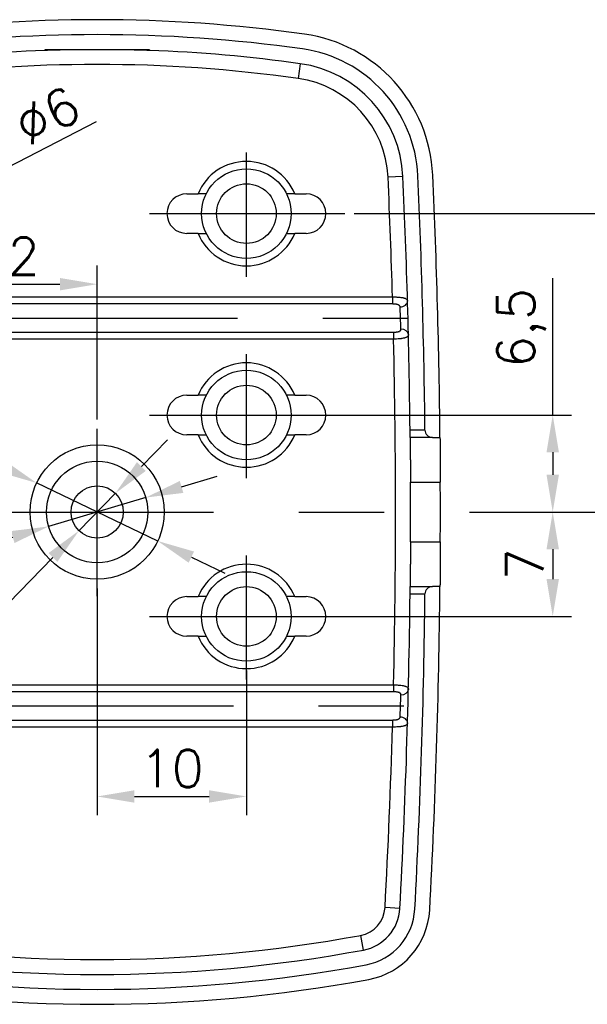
# Model space of a CAD drawing. Header units: millimetres. Extents: x 2231 to 2679, y -254 to 427.
# Tile 8 of 19: x 2604 to 2642, y -124 to -58. Entities that reach past the tile are written whole.
import ezdxf

# ---------------------------------------------------------------- set-up
doc = ezdxf.new("R2010")
doc.units = ezdxf.units.MM
doc.header["$LTSCALE"] = 1.8
doc.header["$MEASUREMENT"] = 0
doc.linetypes.add('CENTER2', pattern=[28.575, 19.05, -3.175, 3.175, -3.175])
for name, color, linetype in [('1轮廓实线层', 7, 'Continuous'), ('3中心线层', 1, 'CENTER2'), ('7标注层', 4, 'Continuous')]:
    doc.layers.add(name, color=color, linetype=linetype)
doc.styles.get("Standard").update_dxf_attribs({"font": 'txt.shx'})
doc.dimstyles.new('ISO-25', dxfattribs={"dimtxt": 2.5, "dimasz": 2.5, "dimexe": 1.25, "dimexo": 0.625, "dimtad": 1, "dimtxsty": 'Standard', "dimcen": 2.5, "dimadec": 0, "dimazin": 0, "dimtfac": 1, "dimtmove": 0, "dimatfit": 3, "dimfxl": 1, "dimarcsym": 0})

# ---------------------------------------------------------------- blocks, each defined once
blk = doc.blocks.new('*D62')
at = {"layer": '7标注层', "color": 0, "lineweight": -2}
for p, q in [((2608.624, -64.69), (2601.586, -68.315)), ((2594.03, -72.208), (2599.364, -69.46)), ((2591.807, -73.353), (2589.585, -74.497))]:
    blk.add_line(p, q, dxfattribs=at)
at = {"layer": '7标注层', "color": 0}
for points in [[(2601.395, -67.945), (2601.777, -68.686), (2599.364, -69.46)], [(2591.998, -73.723), (2591.616, -72.982), (2594.03, -72.208)]]:
    blk.add_solid(points, dxfattribs=at)
at = {"layer": 'Defpoints', "color": 0}
for p in [(2599.364, -69.46), (2594.03, -72.208)]:
    blk.add_point(p, dxfattribs=at)
at = {"layer": '7标注层', "color": 0, "insert": (2605.358, -64.263), "char_height": 2.5, "attachment_point": 5, "rotation": 27.25337}
blk.add_mtext('%%c6', dxfattribs=at)
blk = doc.blocks.new('*D63')
at = {"layer": '7标注层', "color": 0, "lineweight": -2}
for p, q in [((2611.66, -87.788), (2613.403, -85.996)), ((2609.917, -89.58), (2607.476, -92.088)), ((2597.598, -102.243), (2605.733, -93.88))]:
    blk.add_line(p, q, dxfattribs=at)
at = {"layer": '7标注层', "color": 0}
for points in [[(2611.361, -87.497), (2611.959, -88.078), (2609.917, -89.58)], [(2606.032, -94.171), (2605.434, -93.59), (2607.476, -92.088)]]:
    blk.add_solid(points, dxfattribs=at)
at = {"layer": 'Defpoints', "color": 0}
for p in [(2609.917, -89.58), (2607.476, -92.088)]:
    blk.add_point(p, dxfattribs=at)
at = {"layer": '7标注层', "color": 0, "insert": (2599.301, -97.505), "char_height": 2.5, "attachment_point": 5, "rotation": 45.78983}
blk.add_mtext('%%c3,5', dxfattribs=at)
blk = doc.blocks.new('*D64')
at = {"layer": '7标注层', "color": 0, "lineweight": -2}
for p, q in [((2614.353, -89.155), (2616.749, -88.443)), ((2611.956, -89.866), (2605.437, -91.802)), ((2591.857, -95.834), (2603.041, -92.513))]:
    blk.add_line(p, q, dxfattribs=at)
at = {"layer": '7标注层', "color": 0}
for points in [[(2614.234, -88.755), (2614.471, -89.554), (2611.956, -89.866)], [(2603.159, -92.913), (2602.922, -92.114), (2605.437, -91.802)]]:
    blk.add_solid(points, dxfattribs=at)
at = {"layer": 'Defpoints', "color": 0}
for p in [(2611.956, -89.866), (2605.437, -91.802)]:
    blk.add_point(p, dxfattribs=at)
at = {"layer": '7标注层', "color": 0, "insert": (2595.657, -92.532), "char_height": 2.5, "attachment_point": 5, "rotation": 16.53742}
blk.add_mtext('%%c6,8', dxfattribs=at)
blk = doc.blocks.new('*D65')
at = {"layer": '7标注层', "color": 0, "lineweight": -2}
for p, q in [((2595.245, -84.386), (2602.384, -87.808)), ((2612.755, -92.779), (2604.639, -88.889)), ((2615.009, -93.86), (2617.263, -94.94))]:
    blk.add_line(p, q, dxfattribs=at)
at = {"layer": '7标注层', "color": 0}
for points in [[(2602.204, -88.184), (2602.564, -87.433), (2604.639, -88.889)], [(2615.189, -93.484), (2614.829, -94.235), (2612.755, -92.779)]]:
    blk.add_solid(points, dxfattribs=at)
at = {"layer": 'Defpoints', "color": 0}
for p in [(2604.639, -88.889), (2612.755, -92.779)]:
    blk.add_point(p, dxfattribs=at)
at = {"layer": '7标注层', "color": 0, "insert": (2598.498, -83.866), "char_height": 2.5, "attachment_point": 5, "rotation": 334.39001}
blk.add_mtext('%%c9', dxfattribs=at)
blk = doc.blocks.new('*D68')
at = {"layer": '7标注层', "color": 0, "lineweight": -2}
for p, q in [((2639.227, -84.334), (2639.227, -75.167)), ((2625.17, -84.334), (2640.477, -84.334)), ((2639.227, -86.834), (2639.227, -88.334)), ((2635.063, -90.834), (2640.477, -90.834))]:
    blk.add_line(p, q, dxfattribs=at)
at = {"layer": '7标注层', "color": 0}
for points in [[(2639.644, -86.834), (2638.81, -86.834), (2639.227, -84.334)], [(2638.81, -88.334), (2639.644, -88.334), (2639.227, -90.834)]]:
    blk.add_solid(points, dxfattribs=at)
at = {"layer": 'Defpoints', "color": 0}
for p in [(2624.545, -84.334), (2634.438, -90.834), (2639.227, -90.834)]:
    blk.add_point(p, dxfattribs=at)
at = {"layer": '7标注层', "color": 0, "insert": (2637.144, -78.501), "char_height": 2.5, "attachment_point": 5, "rotation": 90}
blk.add_mtext('6,5', dxfattribs=at)
blk = doc.blocks.new('*D69')
at = {"layer": '7标注层', "color": 0, "lineweight": -2}
for p, q in [((2635.063, -90.834), (2640.477, -90.834)), ((2639.227, -93.334), (2639.227, -95.334)), ((2624.932, -97.834), (2640.477, -97.834))]:
    blk.add_line(p, q, dxfattribs=at)
at = {"layer": '7标注层', "color": 0}
for points in [[(2639.644, -93.334), (2638.81, -93.334), (2639.227, -90.834)], [(2638.81, -95.334), (2639.644, -95.334), (2639.227, -97.834)]]:
    blk.add_solid(points, dxfattribs=at)
at = {"layer": 'Defpoints', "color": 0}
for p in [(2634.438, -90.834), (2624.307, -97.834), (2639.227, -97.834)]:
    blk.add_point(p, dxfattribs=at)
at = {"layer": '7标注层', "color": 0, "insert": (2637.352, -94.334), "char_height": 2.5, "attachment_point": 5, "rotation": 90}
blk.add_mtext('7', dxfattribs=at)
blk = doc.blocks.new('*D70')
at = {"layer": '7标注层', "color": 0, "lineweight": -2}
for p, q in [((2625.917, -70.834), (2648.142, -70.834)), ((2646.892, -73.334), (2646.892, -88.334)), ((2633.729, -90.834), (2648.142, -90.834))]:
    blk.add_line(p, q, dxfattribs=at)
at = {"layer": '7标注层', "color": 0}
for points in [[(2647.309, -73.334), (2646.476, -73.334), (2646.892, -70.834)], [(2646.476, -88.334), (2647.309, -88.334), (2646.892, -90.834)]]:
    blk.add_solid(points, dxfattribs=at)
at = {"layer": 'Defpoints', "color": 0}
for p in [(2625.292, -70.834), (2633.104, -90.834), (2646.892, -90.834)]:
    blk.add_point(p, dxfattribs=at)
at = {"layer": '7标注层', "color": 0, "insert": (2645.017, -80.834), "char_height": 2.5, "attachment_point": 5, "rotation": 90}
blk.add_mtext('20', dxfattribs=at)
blk = doc.blocks.new('*D72')
at = {"layer": '7标注层', "color": 0, "lineweight": -2}
for p, q in [((2596.697, -75.446), (2596.697, -74.313)), ((2608.697, -84.638), (2608.697, -74.313)), ((2599.197, -75.563), (2606.197, -75.563))]:
    blk.add_line(p, q, dxfattribs=at)
at = {"layer": '7标注层', "color": 0}
for points in [[(2599.197, -75.146), (2599.197, -75.98), (2596.697, -75.563)], [(2606.197, -75.98), (2606.197, -75.146), (2608.697, -75.563)]]:
    blk.add_solid(points, dxfattribs=at)
at = {"layer": 'Defpoints', "color": 0}
for p in [(2608.697, -75.563), (2596.697, -76.071), (2608.697, -85.263)]:
    blk.add_point(p, dxfattribs=at)
at = {"layer": '7标注层', "color": 0, "insert": (2602.697, -73.688), "char_height": 2.5, "attachment_point": 5}
blk.add_mtext('12', dxfattribs=at)
blk = doc.blocks.new('*D73')
at = {"layer": '7标注层', "color": 0, "lineweight": -2}
for p, q in [((2608.697, -95.959), (2608.697, -111.151)), ((2618.697, -101.459), (2618.697, -111.151)), ((2611.197, -109.901), (2616.197, -109.901))]:
    blk.add_line(p, q, dxfattribs=at)
at = {"layer": '7标注层', "color": 0}
for points in [[(2611.197, -109.485), (2611.197, -110.318), (2608.697, -109.901)], [(2616.197, -110.318), (2616.197, -109.485), (2618.697, -109.901)]]:
    blk.add_solid(points, dxfattribs=at)
at = {"layer": 'Defpoints', "color": 0}
for p in [(2608.697, -95.334), (2618.697, -100.834), (2618.697, -109.901)]:
    blk.add_point(p, dxfattribs=at)
at = {"layer": '7标注层', "color": 0, "insert": (2613.697, -108.026), "char_height": 2.5, "attachment_point": 5}
blk.add_mtext('10', dxfattribs=at)

msp = doc.modelspace()

# ---------------------------------------------------------------- linework, layer by layer
at = {"layer": '1轮廓实线层'}
for p, q in [((2605.197, -59.845), (2605.197, -59.896)), ((2612.197, -59.845), (2605.197, -59.845)), ((2612.197, -59.858), (2605.197, -59.858)), ((2612.197, -59.845), (2612.197, -59.896)), ((2622.308, -60.784), (2622.169, -61.774)), ((2629.189, -68.345), (2628.19, -68.39)), ((2614.698, -69.509), (2615.457, -69.509)), ((2621.936, -69.509), (2622.695, -69.509)), ((2615.457, -72.159), (2614.698, -72.159)), ((2622.695, -72.159), (2621.936, -72.159)), ((2588.906, -76.42), (2628.488, -76.42)), ((2628.488, -76.42), (2628.488, -76.891)), ((2628.488, -76.891), (2588.906, -76.891)), ((2588.832, -78.777), (2628.562, -78.777)), ((2628.562, -78.777), (2628.562, -79.248)), ((2628.562, -79.248), (2588.832, -79.248)), ((2614.698, -83.009), (2615.457, -83.009)), ((2621.936, -83.009), (2622.695, -83.009)), ((2615.457, -85.659), (2614.698, -85.659)), ((2622.695, -85.659), (2621.936, -85.659)), ((2629.666, -85.334), (2630.666, -85.334)), ((2631.166, -85.834), (2629.671, -85.834)), ((2631.166, -85.834), (2631.672, -85.834)), ((2629.693, -88.834), (2631.693, -88.834)), ((2629.693, -92.834), (2631.693, -92.834)), ((2630.666, -96.334), (2629.666, -96.334)), ((2629.671, -95.834), (2631.166, -95.834)), ((2631.672, -95.834), (2631.166, -95.834)), ((2614.698, -96.509), (2615.457, -96.509)), ((2621.936, -96.509), (2622.695, -96.509)), ((2615.457, -99.159), (2614.698, -99.159)), ((2622.695, -99.159), (2621.936, -99.159)), ((2588.832, -102.42), (2628.562, -102.42)), ((2628.562, -102.891), (2588.832, -102.891)), ((2628.562, -102.42), (2628.562, -102.891)), ((2588.906, -104.777), (2628.488, -104.777)), ((2628.488, -104.777), (2628.488, -105.248)), ((2628.488, -105.248), (2588.906, -105.248)), ((2628.987, -117.407), (2627.989, -117.353)), ((2626.538, -120.196), (2626.356, -119.213))]:
    msp.add_line(p, q, dxfattribs=at)
for centre, radius in [((2618.697, -70.834), 3), ((2618.697, -70.834), 2), ((2618.697, -84.334), 3), ((2618.697, -84.334), 2), ((2608.697, -90.834), 4.5), ((2608.697, -90.834), 3.4), ((2608.697, -90.834), 1.75), ((2618.697, -97.834), 3), ((2618.697, -97.834), 2)]:
    msp.add_circle(centre, radius, dxfattribs=at)
for centre, radius, start, end in [((2608.697, -157.834), 100, 82.01637, 97.98363), ((2608.697, -157.834), 99, 82.01637, 97.98363), ((2621.197, -68.706), 10, 2.58828, 82.01637), ((2608.697, -157.834), 98, 92.04671, 97.98363), ((2608.697, -157.834), 98, 91.25898, 92.04671), ((2608.697, -157.834), 98, 87.95329, 88.74102), ((2608.697, -157.834), 98, 82.01637, 87.95329), ((2621.197, -68.706), 9, 2.58828, 82.01637), ((2608.697, -157.834), 97, 82.01637, 97.98363), ((2621.197, -68.706), 8, 2.58828, 82.01637), ((2621.197, -68.706), 7, 2.58828, 82.01637), ((2618.697, -70.834), 3.5, 22.2523, 157.7477), ((2131.697, -90.834), 497, 1.66195, 2.58828), ((2131.697, -90.834), 498, 0.6328, 2.58828), ((2131.697, -90.834), 499, 0.6309, 2.58828), ((2131.697, -90.834), 500, 0.57297, 2.58828), ((2614.698, -70.834), 1.325, 90, 270), ((2622.695, -70.834), 1.325, 270, 90), ((2618.697, -70.834), 3.5, 202.2523, 337.7477), ((2131.697, -90.834), 497, 358.66423, 1.33577), ((2618.697, -84.334), 3.5, 22.2523, 157.7477), ((2614.698, -84.334), 1.325, 90, 270), ((2622.695, -84.334), 1.325, 270, 90), ((2618.697, -84.334), 3.5, 202.2523, 337.7477), ((2631.166, -85.334), 0.5, 180.6309, 270), ((2131.697, -90.834), 498, 359.7699, 0.2301), ((2131.697, -90.834), 500, 359.77082, 0.22918), ((2618.697, -97.834), 3.5, 22.2523, 157.7477), ((2131.697, -90.834), 498, 356.94133, 359.3672), ((2131.697, -90.834), 499, 356.94133, 359.3691), ((2631.166, -96.334), 0.5, 90, 179.3691), ((2131.697, -90.834), 500, 356.94133, 359.42703), ((2614.698, -97.834), 1.325, 90, 270), ((2622.695, -97.834), 1.325, 270, 90), ((2618.697, -97.834), 3.5, 202.2523, 337.7477), ((2131.697, -90.834), 497, 356.94133, 358.33805), ((2625.991, -117.246), 2, 280.48924, 356.94133), ((2625.991, -117.246), 3, 280.48924, 356.94133), ((2625.991, -117.246), 4, 280.48924, 356.94133), ((2625.991, -117.246), 5, 280.48924, 356.94133), ((2608.697, -23.834), 97, 259.51076, 280.48924), ((2608.697, -23.834), 98, 259.51076, 280.48924), ((2608.697, -23.834), 99, 259.51076, 280.48924), ((2608.697, -23.834), 100, 259.51076, 280.48924)]:
    msp.add_arc(centre, radius, start, end, dxfattribs=at)
for centre, major_axis, ratio, start_param, end_param in [((2628.996, -76.716), (-0.5, -0.014), 0.745223, 1.549643, 3.141593), ((2629.055, -78.952), (-0.5, -0.012), 0.745261, 3.141593, 4.694586), ((2629.055, -102.716), (-0.5, 0.012), 0.745261, 1.588599, 3.141593), ((2628.996, -104.952), (-0.5, 0.014), 0.745223, 3.141593, 4.733542)]:
    msp.add_ellipse(centre, major_axis=major_axis, ratio=ratio, start_param=start_param, end_param=end_param, dxfattribs=at)
for points, knots in [([(2616.005, -69.509), (2616.005, -69.509), (2616.001, -69.509), (2615.99, -69.509), (2615.985, -69.509), (2615.973, -69.509), (2615.967, -69.509), (2615.945, -69.509), (2615.927, -69.509), (2615.895, -69.509), (2615.884, -69.509), (2615.86, -69.509), (2615.836, -69.509), (2615.809, -69.509), (2615.781, -69.509), (2615.766, -69.509), (2615.722, -69.509), (2615.691, -69.509), (2615.643, -69.509), (2615.626, -69.509), (2615.593, -69.509), (2615.576, -69.509), (2615.526, -69.509), (2615.492, -69.509), (2615.457, -69.509)], [0, 0, 0, 0, 0.125, 0.125, 0.1875, 0.1875, 0.25, 0.25, 0.375, 0.375, 0.4375, 0.4375, 0.5, 0.5625, 0.5625, 0.625, 0.625, 0.75, 0.75, 0.8125, 0.8125, 0.875, 0.875, 1, 1, 1, 1]), ([(2621.936, -69.509), (2621.901, -69.509), (2621.867, -69.509), (2621.817, -69.509), (2621.8, -69.509), (2621.767, -69.509), (2621.751, -69.509), (2621.702, -69.509), (2621.671, -69.509), (2621.627, -69.509), (2621.613, -69.509), (2621.592, -69.509), (2621.585, -69.509), (2621.572, -69.509), (2621.565, -69.509), (2621.532, -69.509), (2621.509, -69.509), (2621.478, -69.509), (2621.468, -69.509), (2621.45, -69.509), (2621.441, -69.509), (2621.419, -69.509), (2621.408, -69.509), (2621.396, -69.509), (2621.393, -69.509), (2621.389, -69.509), (2621.388, -69.509), (2621.388, -69.509)], [0, 0, 0, 0, 0.125144, 0.125144, 0.187716, 0.187716, 0.250288, 0.250288, 0.375432, 0.375432, 0.438004, 0.438004, 0.46929, 0.46929, 0.500576, 0.500576, 0.625721, 0.625721, 0.688293, 0.688293, 0.750865, 0.750865, 0.876009, 0.876009, 0.938581, 0.938581, 1, 1, 1, 1]), ([(2615.457, -72.159), (2615.492, -72.159), (2615.526, -72.159), (2615.576, -72.159), (2615.593, -72.159), (2615.626, -72.159), (2615.642, -72.159), (2615.691, -72.159), (2615.722, -72.159), (2615.766, -72.159), (2615.78, -72.159), (2615.801, -72.159), (2615.808, -72.159), (2615.822, -72.159), (2615.828, -72.159), (2615.861, -72.159), (2615.884, -72.159), (2615.915, -72.159), (2615.925, -72.159), (2615.943, -72.159), (2615.952, -72.159), (2615.974, -72.159), (2615.986, -72.159), (2615.997, -72.159), (2616, -72.159), (2616.004, -72.159), (2616.005, -72.159), (2616.005, -72.159)], [0, 0, 0, 0, 0.125144, 0.125144, 0.187716, 0.187716, 0.250288, 0.250288, 0.375432, 0.375432, 0.438004, 0.438004, 0.46929, 0.46929, 0.500576, 0.500576, 0.625721, 0.625721, 0.688293, 0.688293, 0.750865, 0.750865, 0.876009, 0.876009, 0.938581, 0.938581, 1, 1, 1, 1]), ([(2621.388, -72.159), (2621.388, -72.159), (2621.392, -72.159), (2621.403, -72.159), (2621.408, -72.159), (2621.42, -72.159), (2621.426, -72.159), (2621.449, -72.159), (2621.467, -72.159), (2621.498, -72.159), (2621.509, -72.159), (2621.533, -72.159), (2621.558, -72.159), (2621.584, -72.159), (2621.612, -72.159), (2621.627, -72.159), (2621.671, -72.159), (2621.702, -72.159), (2621.75, -72.159), (2621.767, -72.159), (2621.8, -72.159), (2621.817, -72.159), (2621.867, -72.159), (2621.901, -72.159), (2621.936, -72.159)], [0, 0, 0, 0, 0.125, 0.125, 0.1875, 0.1875, 0.25, 0.25, 0.375, 0.375, 0.4375, 0.4375, 0.5, 0.5625, 0.5625, 0.625, 0.625, 0.75, 0.75, 0.8125, 0.8125, 0.875, 0.875, 1, 1, 1, 1]), ([(2628.488, -76.42), (2628.555, -76.419), (2628.622, -76.419), (2628.72, -76.421), (2628.753, -76.422), (2628.801, -76.424), (2628.817, -76.425), (2628.849, -76.427), (2628.865, -76.428), (2628.942, -76.433), (2629, -76.439), (2629.069, -76.448), (2629.083, -76.45), (2629.11, -76.454), (2629.149, -76.46), (2629.209, -76.472), (2629.253, -76.484), (2629.284, -76.494), (2629.294, -76.497), (2629.314, -76.504), (2629.323, -76.508), (2629.368, -76.526), (2629.398, -76.543), (2629.434, -76.572), (2629.445, -76.582), (2629.463, -76.603), (2629.47, -76.614), (2629.489, -76.649), (2629.495, -76.674), (2629.496, -76.702)], [0, 0, 0, 0, 0.125, 0.125, 0.1875, 0.1875, 0.21875, 0.21875, 0.25, 0.25, 0.375, 0.375, 0.40625, 0.40625, 0.4375, 0.5, 0.5625, 0.5625, 0.59375, 0.59375, 0.625, 0.625, 0.75, 0.75, 0.8125, 0.8125, 0.875, 0.875, 1, 1, 1, 1]), ([(2628.996, -77.089), (2628.996, -77.079), (2628.995, -77.069), (2628.99, -77.05), (2628.984, -77.033), (2628.975, -77.016), (2628.966, -77.005), (2628.963, -77.001), (2628.956, -76.994), (2628.953, -76.99), (2628.934, -76.973), (2628.916, -76.962), (2628.874, -76.942), (2628.851, -76.933), (2628.814, -76.923), (2628.801, -76.92), (2628.775, -76.914), (2628.761, -76.912), (2628.72, -76.905), (2628.692, -76.902), (2628.649, -76.898), (2628.635, -76.896), (2628.606, -76.894), (2628.591, -76.894), (2628.547, -76.892), (2628.517, -76.891), (2628.488, -76.891)], [0, 0, 0, 0, 0.0625, 0.0625, 0.125, 0.1875, 0.1875, 0.21875, 0.21875, 0.25, 0.25, 0.375, 0.375, 0.5, 0.5, 0.5625, 0.5625, 0.625, 0.625, 0.75, 0.75, 0.8125, 0.8125, 0.875, 0.875, 1, 1, 1, 1]), ([(2629.055, -78.579), (2629.053, -78.532), (2629.051, -78.48), (2629.048, -78.396), (2629.047, -78.366), (2629.045, -78.32), (2629.045, -78.305), (2629.044, -78.274), (2629.043, -78.258), (2629.04, -78.178), (2629.037, -78.112), (2629.034, -78.026), (2629.033, -78.008), (2629.032, -77.973), (2629.031, -77.956), (2629.029, -77.904), (2629.027, -77.834), (2629.024, -77.764), (2629.022, -77.712), (2629.021, -77.694), (2629.02, -77.659), (2629.019, -77.642), (2629.016, -77.556), (2629.013, -77.49), (2629.01, -77.41), (2629.009, -77.394), (2629.008, -77.363), (2629.007, -77.347), (2629.005, -77.302), (2629.004, -77.272), (2629, -77.188), (2628.998, -77.136), (2628.996, -77.089)], [0, 0, 0, 0, 0.125, 0.125, 0.1875, 0.1875, 0.21875, 0.21875, 0.25, 0.25, 0.375, 0.375, 0.40625, 0.40625, 0.4375, 0.4375, 0.5, 0.5625, 0.5625, 0.59375, 0.59375, 0.625, 0.625, 0.75, 0.75, 0.78125, 0.78125, 0.8125, 0.8125, 0.875, 0.875, 1, 1, 1, 1]), ([(2628.562, -78.777), (2628.591, -78.777), (2628.62, -78.776), (2628.679, -78.774), (2628.708, -78.772), (2628.75, -78.768), (2628.764, -78.766), (2628.792, -78.763), (2628.805, -78.761), (2628.846, -78.754), (2628.872, -78.749), (2628.908, -78.738), (2628.92, -78.735), (2628.942, -78.726), (2628.953, -78.722), (2628.983, -78.707), (2629.001, -78.695), (2629.022, -78.674), (2629.028, -78.667), (2629.039, -78.652), (2629.043, -78.644), (2629.049, -78.626), (2629.052, -78.617), (2629.055, -78.599), (2629.055, -78.589), (2629.055, -78.579)], [0, 0, 0, 0, 0.125, 0.125, 0.25, 0.25, 0.3125, 0.3125, 0.375, 0.375, 0.5, 0.5, 0.5625, 0.5625, 0.625, 0.625, 0.75, 0.75, 0.8125, 0.8125, 0.875, 0.875, 0.9375, 0.9375, 1, 1, 1, 1]), ([(2629.555, -78.94), (2629.555, -78.968), (2629.55, -78.993), (2629.534, -79.028), (2629.527, -79.04), (2629.51, -79.061), (2629.499, -79.072), (2629.476, -79.091), (2629.463, -79.101), (2629.434, -79.119), (2629.402, -79.135), (2629.364, -79.15), (2629.334, -79.16), (2629.323, -79.164), (2629.301, -79.17), (2629.29, -79.173), (2629.233, -79.188), (2629.183, -79.198), (2629.115, -79.209), (2629.101, -79.211), (2629.072, -79.215), (2629.058, -79.217), (2629.014, -79.223), (2628.984, -79.226), (2628.892, -79.235), (2628.828, -79.239), (2628.746, -79.243), (2628.729, -79.244), (2628.696, -79.245), (2628.646, -79.247), (2628.595, -79.248), (2628.562, -79.248)], [0, 0, 0, 0, 0.125, 0.125, 0.1875, 0.1875, 0.25, 0.25, 0.3125, 0.3125, 0.375, 0.4375, 0.4375, 0.46875, 0.46875, 0.5, 0.5, 0.625, 0.625, 0.65625, 0.65625, 0.6875, 0.6875, 0.75, 0.75, 0.875, 0.875, 0.90625, 0.90625, 0.9375, 1, 1, 1, 1]), ([(2616.005, -83.009), (2616.005, -83.009), (2616.001, -83.009), (2615.99, -83.009), (2615.985, -83.009), (2615.973, -83.009), (2615.967, -83.009), (2615.945, -83.009), (2615.927, -83.009), (2615.895, -83.009), (2615.884, -83.009), (2615.86, -83.009), (2615.836, -83.009), (2615.809, -83.009), (2615.781, -83.009), (2615.766, -83.009), (2615.722, -83.009), (2615.691, -83.009), (2615.643, -83.009), (2615.626, -83.009), (2615.593, -83.009), (2615.576, -83.009), (2615.526, -83.009), (2615.492, -83.009), (2615.457, -83.009)], [0, 0, 0, 0, 0.125, 0.125, 0.1875, 0.1875, 0.25, 0.25, 0.375, 0.375, 0.4375, 0.4375, 0.5, 0.5625, 0.5625, 0.625, 0.625, 0.75, 0.75, 0.8125, 0.8125, 0.875, 0.875, 1, 1, 1, 1]), ([(2621.936, -83.009), (2621.901, -83.009), (2621.867, -83.009), (2621.817, -83.009), (2621.8, -83.009), (2621.767, -83.009), (2621.751, -83.009), (2621.702, -83.009), (2621.671, -83.009), (2621.627, -83.009), (2621.613, -83.009), (2621.592, -83.009), (2621.585, -83.009), (2621.572, -83.009), (2621.565, -83.009), (2621.532, -83.009), (2621.509, -83.009), (2621.478, -83.009), (2621.468, -83.009), (2621.45, -83.009), (2621.441, -83.009), (2621.419, -83.009), (2621.408, -83.009), (2621.396, -83.009), (2621.393, -83.009), (2621.389, -83.009), (2621.388, -83.009), (2621.388, -83.009)], [0, 0, 0, 0, 0.125144, 0.125144, 0.187716, 0.187716, 0.250288, 0.250288, 0.375432, 0.375432, 0.438004, 0.438004, 0.46929, 0.46929, 0.500576, 0.500576, 0.625721, 0.625721, 0.688293, 0.688293, 0.750865, 0.750865, 0.876009, 0.876009, 0.938581, 0.938581, 1, 1, 1, 1]), ([(2615.457, -85.659), (2615.492, -85.659), (2615.526, -85.659), (2615.576, -85.659), (2615.593, -85.659), (2615.626, -85.659), (2615.642, -85.659), (2615.691, -85.659), (2615.722, -85.659), (2615.766, -85.659), (2615.78, -85.659), (2615.801, -85.659), (2615.808, -85.659), (2615.822, -85.659), (2615.828, -85.659), (2615.861, -85.659), (2615.884, -85.659), (2615.915, -85.659), (2615.925, -85.659), (2615.943, -85.659), (2615.952, -85.659), (2615.974, -85.659), (2615.986, -85.659), (2615.997, -85.659), (2616, -85.659), (2616.004, -85.659), (2616.005, -85.659), (2616.005, -85.659)], [0, 0, 0, 0, 0.125144, 0.125144, 0.187716, 0.187716, 0.250288, 0.250288, 0.375432, 0.375432, 0.438004, 0.438004, 0.46929, 0.46929, 0.500576, 0.500576, 0.625721, 0.625721, 0.688293, 0.688293, 0.750865, 0.750865, 0.876009, 0.876009, 0.938581, 0.938581, 1, 1, 1, 1]), ([(2621.388, -85.659), (2621.388, -85.659), (2621.392, -85.659), (2621.403, -85.659), (2621.408, -85.659), (2621.42, -85.659), (2621.426, -85.659), (2621.449, -85.659), (2621.467, -85.659), (2621.498, -85.659), (2621.509, -85.659), (2621.533, -85.659), (2621.558, -85.659), (2621.584, -85.659), (2621.612, -85.659), (2621.627, -85.659), (2621.671, -85.659), (2621.702, -85.659), (2621.75, -85.659), (2621.767, -85.659), (2621.8, -85.659), (2621.817, -85.659), (2621.867, -85.659), (2621.901, -85.659), (2621.936, -85.659)], [0, 0, 0, 0, 0.125, 0.125, 0.1875, 0.1875, 0.25, 0.25, 0.375, 0.375, 0.4375, 0.4375, 0.5, 0.5625, 0.5625, 0.625, 0.625, 0.75, 0.75, 0.8125, 0.8125, 0.875, 0.875, 1, 1, 1, 1]), ([(2629.671, -85.834), (2629.671, -85.834), (2629.671, -85.831), (2629.671, -85.821), (2629.671, -85.817), (2629.671, -85.808), (2629.671, -85.802), (2629.671, -85.783), (2629.671, -85.768), (2629.671, -85.741), (2629.67, -85.731), (2629.67, -85.71), (2629.67, -85.699), (2629.67, -85.665), (2629.67, -85.639), (2629.669, -85.598), (2629.669, -85.584), (2629.669, -85.555), (2629.668, -85.526), (2629.668, -85.495), (2629.668, -85.464), (2629.667, -85.448), (2629.667, -85.4), (2629.667, -85.367), (2629.666, -85.334)], [0, 0, 0, 0, 0.125, 0.125, 0.1875, 0.1875, 0.25, 0.25, 0.375, 0.375, 0.4375, 0.4375, 0.5, 0.5, 0.625, 0.625, 0.6875, 0.6875, 0.75, 0.8125, 0.8125, 0.875, 0.875, 1, 1, 1, 1]), ([(2629.671, -85.834), (2629.671, -85.834), (2629.672, -85.839), (2629.672, -85.858), (2629.672, -85.887), (2629.672, -85.934), (2629.673, -85.97), (2629.673, -85.977), (2629.673, -85.993), (2629.673, -86.001), (2629.673, -86.026), (2629.674, -86.044), (2629.674, -86.1), (2629.675, -86.184), (2629.676, -86.284), (2629.677, -86.365), (2629.677, -86.408), (2629.677, -86.453), (2629.678, -86.483), (2629.678, -86.498), (2629.678, -86.577), (2629.68, -86.709), (2629.681, -86.926), (2629.682, -87.083), (2629.683, -87.185), (2629.683, -87.206), (2629.684, -87.248), (2629.684, -87.269), (2629.684, -87.332), (2629.685, -87.375), (2629.685, -87.505), (2629.687, -87.682), (2629.688, -87.866), (2629.689, -88.006), (2629.689, -88.054), (2629.689, -88.149), (2629.69, -88.198), (2629.69, -88.343), (2629.691, -88.538), (2629.692, -88.735), (2629.693, -88.834)], [0, 0, 0, 0, 0.0625, 0.0625, 0.125, 0.1875, 0.1875, 0.203125, 0.203125, 0.21875, 0.21875, 0.25, 0.25, 0.3125, 0.375, 0.375, 0.40625, 0.421875, 0.421875, 0.4375, 0.4375, 0.5, 0.5625, 0.625, 0.625, 0.640625, 0.640625, 0.65625, 0.65625, 0.6875, 0.6875, 0.75, 0.8125, 0.8125, 0.84375, 0.84375, 0.875, 0.875, 0.9375, 1, 1, 1, 1]), ([(2631.672, -85.834), (2631.672, -85.834), (2631.672, -85.839), (2631.672, -85.858), (2631.672, -85.887), (2631.673, -85.934), (2631.673, -85.97), (2631.673, -85.977), (2631.673, -85.993), (2631.673, -86.001), (2631.673, -86.026), (2631.674, -86.044), (2631.674, -86.1), (2631.675, -86.184), (2631.676, -86.284), (2631.677, -86.365), (2631.677, -86.408), (2631.677, -86.453), (2631.678, -86.483), (2631.678, -86.498), (2631.678, -86.577), (2631.68, -86.709), (2631.681, -86.926), (2631.683, -87.083), (2631.683, -87.185), (2631.683, -87.206), (2631.684, -87.248), (2631.684, -87.269), (2631.684, -87.332), (2631.685, -87.375), (2631.686, -87.505), (2631.687, -87.682), (2631.688, -87.866), (2631.689, -88.006), (2631.689, -88.054), (2631.689, -88.149), (2631.69, -88.198), (2631.69, -88.343), (2631.691, -88.538), (2631.692, -88.735), (2631.693, -88.834)], [0, 0, 0, 0, 0.0625, 0.0625, 0.125, 0.1875, 0.1875, 0.203125, 0.203125, 0.21875, 0.21875, 0.25, 0.25, 0.3125, 0.375, 0.375, 0.40625, 0.421875, 0.421875, 0.4375, 0.4375, 0.5, 0.5625, 0.625, 0.625, 0.640625, 0.640625, 0.65625, 0.65625, 0.6875, 0.6875, 0.75, 0.8125, 0.8125, 0.84375, 0.84375, 0.875, 0.875, 0.9375, 1, 1, 1, 1]), ([(2629.693, -92.834), (2629.692, -92.933), (2629.692, -93.031), (2629.691, -93.226), (2629.69, -93.419), (2629.689, -93.609), (2629.688, -93.727), (2629.688, -93.75), (2629.688, -93.797), (2629.688, -93.821), (2629.687, -93.891), (2629.687, -93.937), (2629.686, -94.073), (2629.685, -94.25), (2629.684, -94.417), (2629.683, -94.54), (2629.682, -94.6), (2629.682, -94.659), (2629.682, -94.698), (2629.681, -94.717), (2629.681, -94.813), (2629.68, -94.958), (2629.678, -95.155), (2629.677, -95.272), (2629.676, -95.34), (2629.676, -95.354), (2629.676, -95.38), (2629.676, -95.393), (2629.675, -95.432), (2629.675, -95.456), (2629.675, -95.525), (2629.674, -95.609), (2629.673, -95.675), (2629.673, -95.718), (2629.673, -95.731), (2629.672, -95.755), (2629.672, -95.766), (2629.672, -95.795), (2629.672, -95.824), (2629.671, -95.834), (2629.671, -95.834)], [0, 0, 0, 0, 0.0625, 0.0625, 0.125, 0.1875, 0.1875, 0.203125, 0.203125, 0.21875, 0.21875, 0.25, 0.25, 0.3125, 0.375, 0.375, 0.40625, 0.421875, 0.421875, 0.4375, 0.4375, 0.5, 0.5625, 0.625, 0.625, 0.640625, 0.640625, 0.65625, 0.65625, 0.6875, 0.6875, 0.75, 0.8125, 0.8125, 0.84375, 0.84375, 0.875, 0.875, 0.9375, 1, 1, 1, 1]), ([(2631.693, -92.834), (2631.692, -92.933), (2631.692, -93.031), (2631.691, -93.226), (2631.69, -93.419), (2631.689, -93.609), (2631.688, -93.727), (2631.688, -93.75), (2631.688, -93.797), (2631.688, -93.821), (2631.687, -93.891), (2631.687, -93.937), (2631.686, -94.073), (2631.685, -94.25), (2631.684, -94.417), (2631.683, -94.54), (2631.682, -94.6), (2631.682, -94.659), (2631.682, -94.698), (2631.682, -94.717), (2631.681, -94.813), (2631.68, -94.958), (2631.678, -95.155), (2631.677, -95.272), (2631.676, -95.34), (2631.676, -95.354), (2631.676, -95.38), (2631.676, -95.393), (2631.675, -95.432), (2631.675, -95.456), (2631.675, -95.525), (2631.674, -95.609), (2631.673, -95.675), (2631.673, -95.718), (2631.673, -95.731), (2631.672, -95.755), (2631.672, -95.766), (2631.672, -95.795), (2631.672, -95.824), (2631.672, -95.834), (2631.672, -95.834)], [0, 0, 0, 0, 0.062524, 0.062524, 0.125047, 0.187571, 0.187571, 0.203202, 0.203202, 0.218833, 0.218833, 0.250095, 0.250095, 0.312618, 0.375142, 0.375142, 0.406404, 0.422035, 0.422035, 0.437665, 0.437665, 0.500189, 0.562713, 0.625236, 0.625236, 0.640867, 0.640867, 0.656498, 0.656498, 0.68776, 0.68776, 0.750284, 0.812807, 0.812807, 0.844069, 0.844069, 0.875331, 0.875331, 0.937854, 1, 1, 1, 1]), ([(2629.666, -96.334), (2629.667, -96.301), (2629.667, -96.268), (2629.667, -96.221), (2629.668, -96.205), (2629.668, -96.173), (2629.668, -96.158), (2629.669, -96.112), (2629.669, -96.084), (2629.669, -96.043), (2629.669, -96.03), (2629.67, -96.004), (2629.67, -95.992), (2629.67, -95.957), (2629.67, -95.937), (2629.671, -95.909), (2629.671, -95.901), (2629.671, -95.885), (2629.671, -95.871), (2629.671, -95.86), (2629.671, -95.851), (2629.671, -95.847), (2629.671, -95.837), (2629.671, -95.834), (2629.671, -95.834)], [0, 0, 0, 0, 0.125091, 0.125091, 0.187637, 0.187637, 0.250182, 0.250182, 0.375273, 0.375273, 0.437819, 0.437819, 0.500364, 0.500364, 0.625456, 0.625456, 0.688001, 0.688001, 0.750547, 0.813092, 0.813092, 0.875638, 0.875638, 1, 1, 1, 1]), ([(2616.005, -96.509), (2616.005, -96.509), (2616.001, -96.509), (2615.99, -96.509), (2615.985, -96.509), (2615.973, -96.509), (2615.967, -96.509), (2615.945, -96.509), (2615.927, -96.509), (2615.895, -96.509), (2615.884, -96.509), (2615.86, -96.509), (2615.836, -96.509), (2615.809, -96.509), (2615.781, -96.509), (2615.766, -96.509), (2615.722, -96.509), (2615.691, -96.509), (2615.643, -96.509), (2615.626, -96.509), (2615.593, -96.509), (2615.576, -96.509), (2615.526, -96.509), (2615.492, -96.509), (2615.457, -96.509)], [0, 0, 0, 0, 0.125, 0.125, 0.1875, 0.1875, 0.25, 0.25, 0.375, 0.375, 0.4375, 0.4375, 0.5, 0.5625, 0.5625, 0.625, 0.625, 0.75, 0.75, 0.8125, 0.8125, 0.875, 0.875, 1, 1, 1, 1]), ([(2621.936, -96.509), (2621.901, -96.509), (2621.867, -96.509), (2621.817, -96.509), (2621.8, -96.509), (2621.767, -96.509), (2621.751, -96.509), (2621.702, -96.509), (2621.671, -96.509), (2621.627, -96.509), (2621.613, -96.509), (2621.592, -96.509), (2621.585, -96.509), (2621.572, -96.509), (2621.565, -96.509), (2621.532, -96.509), (2621.509, -96.509), (2621.478, -96.509), (2621.468, -96.509), (2621.45, -96.509), (2621.441, -96.509), (2621.419, -96.509), (2621.408, -96.509), (2621.396, -96.509), (2621.393, -96.509), (2621.389, -96.509), (2621.388, -96.509), (2621.388, -96.509)], [0, 0, 0, 0, 0.125144, 0.125144, 0.187716, 0.187716, 0.250288, 0.250288, 0.375432, 0.375432, 0.438004, 0.438004, 0.46929, 0.46929, 0.500576, 0.500576, 0.625721, 0.625721, 0.688293, 0.688293, 0.750865, 0.750865, 0.876009, 0.876009, 0.938581, 0.938581, 1, 1, 1, 1]), ([(2615.457, -99.159), (2615.492, -99.159), (2615.526, -99.159), (2615.576, -99.159), (2615.593, -99.159), (2615.626, -99.159), (2615.642, -99.159), (2615.691, -99.159), (2615.722, -99.159), (2615.766, -99.159), (2615.78, -99.159), (2615.801, -99.159), (2615.808, -99.159), (2615.822, -99.159), (2615.828, -99.159), (2615.861, -99.159), (2615.884, -99.159), (2615.915, -99.159), (2615.925, -99.159), (2615.943, -99.159), (2615.952, -99.159), (2615.974, -99.159), (2615.986, -99.159), (2615.997, -99.159), (2616, -99.159), (2616.004, -99.159), (2616.005, -99.159), (2616.005, -99.159)], [0, 0, 0, 0, 0.125144, 0.125144, 0.187716, 0.187716, 0.250288, 0.250288, 0.375432, 0.375432, 0.438004, 0.438004, 0.46929, 0.46929, 0.500576, 0.500576, 0.625721, 0.625721, 0.688293, 0.688293, 0.750865, 0.750865, 0.876009, 0.876009, 0.938581, 0.938581, 1, 1, 1, 1]), ([(2621.388, -99.159), (2621.388, -99.159), (2621.392, -99.159), (2621.403, -99.159), (2621.408, -99.159), (2621.42, -99.159), (2621.426, -99.159), (2621.449, -99.159), (2621.467, -99.159), (2621.498, -99.159), (2621.509, -99.159), (2621.533, -99.159), (2621.558, -99.159), (2621.584, -99.159), (2621.612, -99.159), (2621.627, -99.159), (2621.671, -99.159), (2621.702, -99.159), (2621.75, -99.159), (2621.767, -99.159), (2621.8, -99.159), (2621.817, -99.159), (2621.867, -99.159), (2621.901, -99.159), (2621.936, -99.159)], [0, 0, 0, 0, 0.125, 0.125, 0.1875, 0.1875, 0.25, 0.25, 0.375, 0.375, 0.4375, 0.4375, 0.5, 0.5625, 0.5625, 0.625, 0.625, 0.75, 0.75, 0.8125, 0.8125, 0.875, 0.875, 1, 1, 1, 1]), ([(2628.562, -102.42), (2628.629, -102.421), (2628.696, -102.422), (2628.794, -102.427), (2628.826, -102.429), (2628.874, -102.432), (2628.89, -102.434), (2628.922, -102.436), (2628.937, -102.438), (2629.014, -102.445), (2629.072, -102.452), (2629.141, -102.463), (2629.154, -102.465), (2629.181, -102.47), (2629.219, -102.477), (2629.279, -102.491), (2629.323, -102.504), (2629.353, -102.514), (2629.363, -102.518), (2629.382, -102.525), (2629.391, -102.529), (2629.435, -102.549), (2629.464, -102.566), (2629.493, -102.591), (2629.499, -102.596), (2629.509, -102.606), (2629.523, -102.622), (2629.54, -102.651), (2629.549, -102.675), (2629.554, -102.701), (2629.555, -102.714), (2629.555, -102.728)], [0, 0, 0, 0, 0.125, 0.125, 0.1875, 0.1875, 0.21875, 0.21875, 0.25, 0.25, 0.375, 0.375, 0.40625, 0.40625, 0.4375, 0.5, 0.5625, 0.5625, 0.59375, 0.59375, 0.625, 0.625, 0.75, 0.75, 0.78125, 0.78125, 0.8125, 0.875, 0.9375, 0.9375, 1, 1, 1, 1]), ([(2629.055, -103.089), (2629.055, -103.079), (2629.055, -103.069), (2629.052, -103.051), (2629.047, -103.033), (2629.039, -103.017), (2629.031, -103.005), (2629.028, -103.001), (2629.022, -102.994), (2629.019, -102.99), (2629.001, -102.973), (2628.984, -102.961), (2628.953, -102.946), (2628.942, -102.942), (2628.92, -102.933), (2628.897, -102.926), (2628.871, -102.92), (2628.846, -102.914), (2628.832, -102.912), (2628.792, -102.905), (2628.764, -102.902), (2628.722, -102.897), (2628.707, -102.896), (2628.678, -102.894), (2628.664, -102.894), (2628.62, -102.892), (2628.591, -102.891), (2628.562, -102.891)], [0, 0, 0, 0, 0.0625, 0.0625, 0.125, 0.1875, 0.1875, 0.21875, 0.21875, 0.25, 0.25, 0.375, 0.375, 0.4375, 0.4375, 0.5, 0.5625, 0.5625, 0.625, 0.625, 0.75, 0.75, 0.8125, 0.8125, 0.875, 0.875, 1, 1, 1, 1]), ([(2628.996, -104.579), (2628.998, -104.532), (2629, -104.48), (2629.004, -104.396), (2629.005, -104.366), (2629.007, -104.321), (2629.008, -104.305), (2629.009, -104.274), (2629.01, -104.258), (2629.013, -104.178), (2629.016, -104.112), (2629.019, -104.026), (2629.02, -104.008), (2629.021, -103.973), (2629.022, -103.956), (2629.024, -103.904), (2629.027, -103.834), (2629.029, -103.764), (2629.031, -103.712), (2629.032, -103.694), (2629.033, -103.66), (2629.034, -103.642), (2629.037, -103.556), (2629.04, -103.49), (2629.043, -103.41), (2629.044, -103.394), (2629.045, -103.363), (2629.045, -103.347), (2629.047, -103.302), (2629.048, -103.272), (2629.051, -103.188), (2629.053, -103.136), (2629.055, -103.089)], [0, 0, 0, 0, 0.125, 0.125, 0.1875, 0.1875, 0.21875, 0.21875, 0.25, 0.25, 0.375, 0.375, 0.40625, 0.40625, 0.4375, 0.4375, 0.5, 0.5625, 0.5625, 0.59375, 0.59375, 0.625, 0.625, 0.75, 0.75, 0.78125, 0.78125, 0.8125, 0.8125, 0.875, 0.875, 1, 1, 1, 1]), ([(2628.488, -104.777), (2628.517, -104.777), (2628.547, -104.776), (2628.606, -104.774), (2628.635, -104.772), (2628.678, -104.768), (2628.692, -104.766), (2628.72, -104.763), (2628.734, -104.761), (2628.775, -104.754), (2628.801, -104.748), (2628.838, -104.738), (2628.85, -104.734), (2628.873, -104.726), (2628.884, -104.721), (2628.915, -104.707), (2628.933, -104.695), (2628.956, -104.675), (2628.963, -104.667), (2628.974, -104.652), (2628.979, -104.644), (2628.987, -104.627), (2628.99, -104.618), (2628.995, -104.599), (2628.996, -104.589), (2628.996, -104.579)], [0, 0, 0, 0, 0.125, 0.125, 0.25, 0.25, 0.3125, 0.3125, 0.375, 0.375, 0.5, 0.5, 0.5625, 0.5625, 0.625, 0.625, 0.75, 0.75, 0.8125, 0.8125, 0.875, 0.875, 0.9375, 0.9375, 1, 1, 1, 1]), ([(2629.496, -104.966), (2629.495, -104.994), (2629.489, -105.019), (2629.47, -105.054), (2629.463, -105.065), (2629.445, -105.086), (2629.434, -105.096), (2629.416, -105.111), (2629.409, -105.115), (2629.396, -105.124), (2629.374, -105.138), (2629.333, -105.157), (2629.295, -105.171), (2629.264, -105.18), (2629.253, -105.184), (2629.231, -105.189), (2629.22, -105.192), (2629.162, -105.206), (2629.111, -105.215), (2629.029, -105.226), (2629, -105.229), (2628.956, -105.233), (2628.941, -105.234), (2628.911, -105.237), (2628.896, -105.238), (2628.819, -105.243), (2628.755, -105.246), (2628.672, -105.248), (2628.656, -105.248), (2628.622, -105.249), (2628.572, -105.249), (2628.521, -105.249), (2628.488, -105.248)], [0, 0, 0, 0, 0.125, 0.125, 0.1875, 0.1875, 0.25, 0.25, 0.28125, 0.28125, 0.3125, 0.375, 0.4375, 0.4375, 0.46875, 0.46875, 0.5, 0.5, 0.625, 0.625, 0.6875, 0.6875, 0.71875, 0.71875, 0.75, 0.75, 0.875, 0.875, 0.90625, 0.90625, 0.9375, 1, 1, 1, 1])]:
    msp.add_open_spline(points, degree=3, knots=knots, dxfattribs=at)
at = {"layer": '3中心线层'}
for p, q in [((2618.697, -75.065), (2618.697, -66.746)), ((2612.199, -70.834), (2625.292, -70.834)), ((2583.809, -77.834), (2634.661, -77.834)), ((2618.697, -88.565), (2618.697, -80.246)), ((2612.199, -84.334), (2625.292, -84.334)), ((2608.697, -96.484), (2608.697, -85.263)), ((2582.205, -90.834), (2634.438, -90.834)), ((2618.697, -102.065), (2618.697, -93.746)), ((2612.199, -97.834), (2625.292, -97.834)), ((2583.536, -103.834), (2633.501, -103.834))]:
    msp.add_line(p, q, dxfattribs=at)

# ---------------------------------------------------------------- dimensions: what is measured, and where the dimension line sits
at = {"layer": '7标注层'}
for p1, p2, override, picture, middle in [((2594.03, -72.208), (2599.364, -69.46), {"dimgap": 0.625, "dimtad": 1, "dimtih": 0, "dimtoh": 0, "dimdec": 2, "dimlfac": 1, "dimpost": '', "dimcen": 0, "dimse1": 0, "dimse2": 0, "dimsd1": 0, "dimsd2": 0, "dimtix": 0, "dimtofl": 1, "dimatfit": 0}, '*D62', (2602.521, -67.834)), ((2612.755, -92.779), (2604.639, -88.889), {"dimcen": 0, "dimatfit": 0}, '*D65', (2601.929, -87.59)), ((2609.917, -89.58), (2607.476, -92.088), {"dimcen": 0, "dimatfit": 0}, '*D63', (2603.21, -96.474)), ((2611.956, -89.866), (2605.437, -91.802), {"dimcen": 0, "dimatfit": 0}, '*D64', (2598.748, -93.788))]:
    dim = msp.add_diameter_dim_2p(p1=p1, p2=p2, dimstyle='ISO-25', override=override, dxfattribs=at)
    dim.commit()
    dim.dimension.update_dxf_attribs({"geometry": picture, "text_midpoint": middle, "dimtype": 163})
for base, p1, p2, picture, middle in [((2646.892, -90.834), (2625.292, -70.834), (2633.104, -90.834), '*D70', (2645.017, -80.834)), ((2639.227, -97.834), (2634.438, -90.834), (2624.307, -97.834), '*D69', (2637.352, -94.334))]:
    dim = msp.add_linear_dim(base=base, p1=p1, p2=p2, angle=90, dimstyle='ISO-25', override={"dimpost": '<>'}, dxfattribs=at)
    dim.commit()
    dim.dimension.update_dxf_attribs({"geometry": picture, "text_midpoint": middle})
for base, p1, p2, picture, middle in [((2608.697, -75.563), (2596.697, -76.071), (2608.697, -85.263), '*D72', (2602.697, -73.688)), ((2618.697, -109.901), (2608.697, -95.334), (2618.697, -100.834), '*D73', (2613.697, -108.026))]:
    dim = msp.add_linear_dim(base=base, p1=p1, p2=p2, dimstyle='ISO-25', override={"dimpost": '<>'}, dxfattribs=at)
    dim.commit()
    dim.dimension.update_dxf_attribs({"geometry": picture, "text_midpoint": middle})
dim = msp.add_linear_dim(base=(2639.227, -90.834), p1=(2624.545, -84.334), p2=(2634.438, -90.834), angle=90, dimstyle='ISO-25', override={"dimpost": '<>'}, dxfattribs=at)
dim.commit()
dim.dimension.update_dxf_attribs({"geometry": '*D68', "text_midpoint": (2639.227, -78.501), "dimtype": 160})

doc.saveas('drawing.dxf')
